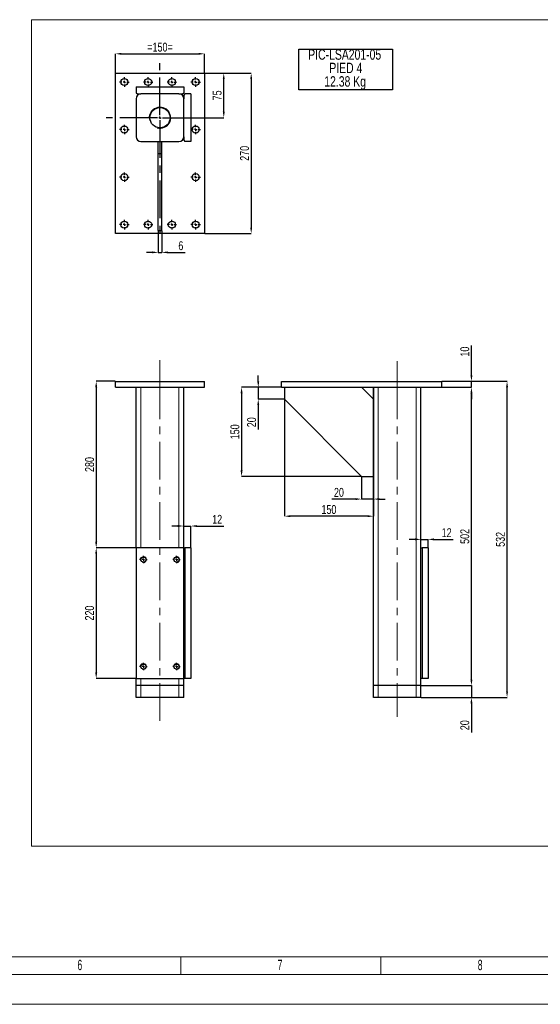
# Model space of a CAD drawing. Header units: millimetres. Extents: x 0 to 841, y 0 to 594.
# Tile 4 of 8: x 366 to 542, y 0 to 331. Entities that reach past the tile are written whole.
import ezdxf

# ---------------------------------------------------------------- set-up
doc = ezdxf.new("R2010")
doc.units = ezdxf.units.MM
doc.header["$PDSIZE"] = -1
doc.linetypes.add('CENTERX2', pattern=[20.32, 12.7, -2.54, 2.54, -2.54])
for name, color, linetype in [('COTES', 1, 'Continuous'), ('NOTES', 6, 'Continuous'), ('TRAIT-FINS', 9, 'Continuous'), ('TRAIT-MIXTES', 3, 'CENTERX2')]:
    doc.layers.add(name, color=color, linetype=linetype)
doc.layers.add('TRAIT-FORT', color=4, linetype='Continuous', lineweight=25)
doc.styles.add('SLDTEXTSTYLE0', font='TXT', dxfattribs={"width": 0.75})
doc.styles.add('SLDTEXTSTYLE1', font='TXT', dxfattribs={"width": 0.605})
doc.dimstyles.new('SLDDIMSTYLE5', dxfattribs={"dimtxt": 3, "dimasz": 2, "dimexe": 0, "dimexo": 0.0625, "dimgap": 0.75, "dimtad": 1, "dimlfac": 5, "dimrnd": 1e-09, "dimzin": 12, "dimdsep": 46, "dimtxsty": 'SLDTEXTSTYLE0', "dimsah": 1, "dimcen": 0.09, "dimadec": 0, "dimazin": 3, "dimtfac": 1, "dimtofl": 0, "dimtmove": 0, "dimatfit": 3, "dimfxl": 1, "dimfrac": 2, "dimtolj": 1, "dimtzin": 12, "dimarcsym": 0})
doc.dimstyles.new('SLDDIMSTYLE6', dxfattribs={"dimtxt": 3, "dimasz": 2, "dimexe": 0, "dimexo": 0.0625, "dimgap": 0.75, "dimtad": 1, "dimlfac": 5, "dimrnd": 1e-09, "dimzin": 12, "dimdsep": 46, "dimtxsty": 'SLDTEXTSTYLE0', "dimsah": 1, "dimcen": 0.09, "dimadec": 0, "dimazin": 3, "dimtfac": 1, "dimtmove": 0, "dimatfit": 0, "dimfxl": 1, "dimfrac": 2, "dimtolj": 1, "dimtzin": 12, "dimarcsym": 0})

# ---------------------------------------------------------------- blocks, each defined once
blk = doc.blocks.new('_D_50')
at = {"layer": 'COTES', "color": 0, "lineweight": -2, "transparency": 16777216}
for p, q in [((508.48, 209.63), (530.41, 209.63)), ((530.41, 105.23), (530.41, 207.63)), ((501.48, 103.23), (530.41, 103.23))]:
    blk.add_line(p, q, dxfattribs=at)
at = {"layer": 'COTES', "color": 0, "transparency": 16777216}
for points in [[(530.08, 207.63), (530.75, 207.63), (530.41, 209.63)], [(530.08, 105.23), (530.75, 105.23), (530.41, 103.23)]]:
    blk.add_solid(points, dxfattribs=at)
at = {"layer": 'Defpoints', "color": 0, "transparency": 16777216}
for p in [(508.41, 209.63), (530.41, 209.63), (501.41, 103.23)]:
    blk.add_point(p, dxfattribs=at)
at = {"layer": 'COTES', "color": 0, "transparency": 16777216, "insert": (526.66, 156.43), "char_height": 3, "attachment_point": 2, "rotation": 90, "style": 'SLDTEXTSTYLE0'}
blk.add_mtext('\\A1;532', dxfattribs=at)
blk = doc.blocks.new('_D_51')
at = {"layer": 'COTES', "color": 0, "lineweight": -2, "transparency": 16777216}
for p, q in [((508.48, 207.63), (518.41, 207.63)), ((518.41, 109.23), (518.41, 205.63)), ((501.48, 107.23), (518.41, 107.23))]:
    blk.add_line(p, q, dxfattribs=at)
at = {"layer": 'COTES', "color": 0, "transparency": 16777216}
for points in [[(518.08, 205.63), (518.75, 205.63), (518.41, 207.63)], [(518.08, 109.23), (518.75, 109.23), (518.41, 107.23)]]:
    blk.add_solid(points, dxfattribs=at)
at = {"layer": 'Defpoints', "color": 0, "transparency": 16777216}
for p in [(508.41, 207.63), (518.41, 207.63), (501.41, 107.23)]:
    blk.add_point(p, dxfattribs=at)
at = {"layer": 'COTES', "color": 0, "transparency": 16777216, "insert": (514.66, 157.43), "char_height": 3, "attachment_point": 2, "rotation": 90, "style": 'SLDTEXTSTYLE0'}
blk.add_mtext('\\A1;502', dxfattribs=at)
blk = doc.blocks.new('_D_52')
at = {"layer": 'COTES', "color": 0, "lineweight": -2, "transparency": 16777216}
for p, q in [((518.41, 211.63), (518.41, 221.69)), ((508.48, 209.63), (518.41, 209.63)), ((518.41, 207.63), (518.41, 209.63)), ((508.48, 207.63), (518.41, 207.63)), ((518.41, 205.63), (518.41, 203.63))]:
    blk.add_line(p, q, dxfattribs=at)
at = {"layer": 'COTES', "color": 0, "transparency": 16777216}
for points in [[(518.08, 211.63), (518.75, 211.63), (518.41, 209.63)], [(518.08, 205.63), (518.75, 205.63), (518.41, 207.63)]]:
    blk.add_solid(points, dxfattribs=at)
at = {"layer": 'Defpoints', "color": 0, "transparency": 16777216}
for p in [(508.41, 209.63), (518.41, 209.63), (508.41, 207.63)]:
    blk.add_point(p, dxfattribs=at)
at = {"layer": 'COTES', "color": 0, "transparency": 16777216, "insert": (514.66, 219.63), "char_height": 3, "attachment_point": 2, "rotation": 90, "style": 'SLDTEXTSTYLE0'}
blk.add_mtext('\\A1;10', dxfattribs=at)
blk = doc.blocks.new('_D_53')
at = {"layer": 'COTES', "color": 0, "lineweight": -2, "transparency": 16777216}
for p, q in [((518.41, 109.23), (518.41, 111.23)), ((501.48, 107.23), (518.41, 107.23)), ((518.41, 107.23), (518.41, 103.23)), ((501.48, 103.23), (518.41, 103.23)), ((518.41, 101.23), (518.41, 91.44))]:
    blk.add_line(p, q, dxfattribs=at)
at = {"layer": 'COTES', "color": 0, "transparency": 16777216}
for points in [[(518.08, 109.23), (518.75, 109.23), (518.41, 107.23)], [(518.08, 101.23), (518.75, 101.23), (518.41, 103.23)]]:
    blk.add_solid(points, dxfattribs=at)
at = {"layer": 'Defpoints', "color": 0, "transparency": 16777216}
for p in [(501.41, 107.23), (518.41, 107.23), (501.41, 103.23)]:
    blk.add_point(p, dxfattribs=at)
at = {"layer": 'COTES', "color": 0, "transparency": 16777216, "insert": (514.66, 93.88), "char_height": 3, "attachment_point": 2, "rotation": 90, "style": 'SLDTEXTSTYLE0'}
blk.add_mtext('\\A1;20', dxfattribs=at)
blk = doc.blocks.new('_D_54')
at = {"layer": 'COTES', "color": 0, "lineweight": -2, "transparency": 16777216}
for p, q in [((499.41, 156.43), (497.41, 156.43)), ((501.41, 153.69), (501.41, 156.43)), ((501.41, 156.43), (503.81, 156.43)), ((503.81, 153.69), (503.81, 156.43)), ((505.81, 156.43), (512.31, 156.43))]:
    blk.add_line(p, q, dxfattribs=at)
at = {"layer": 'COTES', "color": 0, "transparency": 16777216}
for points in [[(499.41, 156.76), (499.41, 156.09), (501.41, 156.43)], [(505.81, 156.76), (505.81, 156.09), (503.81, 156.43)]]:
    blk.add_solid(points, dxfattribs=at)
at = {"layer": 'Defpoints', "color": 0, "transparency": 16777216}
for p in [(503.81, 156.43), (501.41, 153.63), (503.81, 153.63)]:
    blk.add_point(p, dxfattribs=at)
at = {"layer": 'COTES', "color": 0, "transparency": 16777216, "insert": (510.06, 160.18), "char_height": 3, "attachment_point": 2, "style": 'SLDTEXTSTYLE0'}
blk.add_mtext('\\A1;12', dxfattribs=at)
blk = doc.blocks.new('_D_55')
at = {"layer": 'COTES', "color": 0, "lineweight": -2, "transparency": 16777216}
for p, q in [((485.41, 207.56), (485.41, 164.24)), ((455.41, 203.56), (455.41, 164.24)), ((483.41, 164.24), (457.41, 164.24))]:
    blk.add_line(p, q, dxfattribs=at)
at = {"layer": 'COTES', "color": 0, "transparency": 16777216}
for points in [[(457.41, 164.57), (457.41, 163.91), (455.41, 164.24)], [(483.41, 164.57), (483.41, 163.91), (485.41, 164.24)]]:
    blk.add_solid(points, dxfattribs=at)
at = {"layer": 'Defpoints', "color": 0, "transparency": 16777216}
for p in [(485.41, 207.63), (455.41, 203.63), (455.41, 164.24)]:
    blk.add_point(p, dxfattribs=at)
at = {"layer": 'COTES', "color": 0, "transparency": 16777216, "insert": (470.41, 167.99), "char_height": 3, "attachment_point": 2, "style": 'SLDTEXTSTYLE0'}
blk.add_mtext('\\A1;150', dxfattribs=at)
blk = doc.blocks.new('_D_56')
at = {"layer": 'COTES', "color": 0, "lineweight": -2, "transparency": 16777216}
for p, q in [((454.35, 207.63), (440.99, 207.63)), ((440.99, 205.63), (440.99, 179.63)), ((481.35, 177.63), (440.99, 177.63))]:
    blk.add_line(p, q, dxfattribs=at)
at = {"layer": 'COTES', "color": 0, "transparency": 16777216}
for points in [[(440.66, 205.63), (441.33, 205.63), (440.99, 207.63)], [(440.66, 179.63), (441.33, 179.63), (440.99, 177.63)]]:
    blk.add_solid(points, dxfattribs=at)
at = {"layer": 'Defpoints', "color": 0, "transparency": 16777216}
for p in [(454.41, 207.63), (440.99, 177.63), (481.41, 177.63)]:
    blk.add_point(p, dxfattribs=at)
at = {"layer": 'COTES', "color": 0, "transparency": 16777216, "insert": (437.24, 192.63), "char_height": 3, "attachment_point": 2, "rotation": 90, "style": 'SLDTEXTSTYLE0'}
blk.add_mtext('\\A1;150', dxfattribs=at)
blk = doc.blocks.new('_D_57')
at = {"layer": 'COTES', "color": 0, "lineweight": -2, "transparency": 16777216}
for p, q in [((446.61, 209.63), (446.61, 211.63)), ((454.35, 207.63), (446.61, 207.63)), ((446.61, 207.63), (446.61, 203.63)), ((455.35, 203.63), (446.61, 203.63)), ((446.61, 201.63), (446.61, 193.41))]:
    blk.add_line(p, q, dxfattribs=at)
at = {"layer": 'COTES', "color": 0, "transparency": 16777216}
for points in [[(446.27, 209.63), (446.94, 209.63), (446.61, 207.63)], [(446.27, 201.63), (446.94, 201.63), (446.61, 203.63)]]:
    blk.add_solid(points, dxfattribs=at)
at = {"layer": 'Defpoints', "color": 0, "transparency": 16777216}
for p in [(454.41, 207.63), (446.61, 203.63), (455.41, 203.63)]:
    blk.add_point(p, dxfattribs=at)
at = {"layer": 'COTES', "color": 0, "transparency": 16777216, "insert": (442.86, 195.85), "char_height": 3, "attachment_point": 2, "rotation": 90, "style": 'SLDTEXTSTYLE0'}
blk.add_mtext('\\A1;20', dxfattribs=at)
blk = doc.blocks.new('_D_58')
at = {"layer": 'COTES', "color": 0, "lineweight": -2, "transparency": 16777216}
for p, q in [((481.41, 177.56), (481.41, 170)), ((485.41, 177.56), (485.41, 170)), ((479.41, 170), (471.35, 170)), ((485.41, 170), (481.41, 170)), ((487.41, 170), (489.41, 170))]:
    blk.add_line(p, q, dxfattribs=at)
at = {"layer": 'COTES', "color": 0, "transparency": 16777216}
for points in [[(479.41, 170.33), (479.41, 169.67), (481.41, 170)], [(487.41, 170.33), (487.41, 169.67), (485.41, 170)]]:
    blk.add_solid(points, dxfattribs=at)
at = {"layer": 'Defpoints', "color": 0, "transparency": 16777216}
for p in [(481.41, 177.63), (485.41, 177.63), (485.41, 170)]:
    blk.add_point(p, dxfattribs=at)
at = {"layer": 'COTES', "color": 0, "transparency": 16777216, "insert": (473.78, 173.75), "char_height": 3, "attachment_point": 2, "style": 'SLDTEXTSTYLE0'}
blk.add_mtext('\\A1;20', dxfattribs=at)
blk = doc.blocks.new('SW_NOTE_18')
at = {"layer": 'NOTES', "color": 0}
for p, q in [((-0.09, -9.1), (-0.09, 4.52)), ((-0.09, 4.52), (31.51, 4.52)), ((31.51, 4.52), (31.51, -9.1)), ((31.51, -9.1), (-0.09, -9.1))]:
    blk.add_line(p, q, dxfattribs=at)
at = {"layer": 'NOTES', "color": 0, "char_height": 3.5, "attachment_point": 2, "style": 'SLDTEXTSTYLE0'}
for s, insert in [('PIC-LSA201-05', (15.42, 4.51)), ('PIED 4', (15.79, -0.01)), ('12.38 Kg', (15.56, -4.54))]:
    blk.add_mtext(s, dxfattribs=dict(at, insert=insert))
blk = doc.blocks.new('_D_59')
at = {"layer": 'COTES', "color": 0, "lineweight": -2, "transparency": 16777216}
for p, q in [((398.44, 209.63), (392.02, 209.63)), ((392.02, 207.63), (392.02, 155.63)), ((405.44, 153.63), (392.02, 153.63))]:
    blk.add_line(p, q, dxfattribs=at)
at = {"layer": 'COTES', "color": 0, "transparency": 16777216}
for points in [[(391.68, 207.63), (392.35, 207.63), (392.02, 209.63)], [(391.68, 155.63), (392.35, 155.63), (392.02, 153.63)]]:
    blk.add_solid(points, dxfattribs=at)
at = {"layer": 'Defpoints', "color": 0, "transparency": 16777216}
for p in [(398.51, 209.63), (392.02, 153.63), (405.51, 153.63)]:
    blk.add_point(p, dxfattribs=at)
at = {"layer": 'COTES', "color": 0, "transparency": 16777216, "insert": (388.27, 181.63), "char_height": 3, "attachment_point": 2, "rotation": 90, "style": 'SLDTEXTSTYLE0'}
blk.add_mtext('\\A1;280', dxfattribs=at)
blk = doc.blocks.new('_D_60')
at = {"layer": 'COTES', "color": 0, "lineweight": -2, "transparency": 16777216}
for p, q in [((405.44, 153.63), (392.02, 153.63)), ((392.02, 151.63), (392.02, 111.63)), ((405.44, 109.63), (392.02, 109.63))]:
    blk.add_line(p, q, dxfattribs=at)
at = {"layer": 'COTES', "color": 0, "transparency": 16777216}
for points in [[(391.68, 151.63), (392.35, 151.63), (392.02, 153.63)], [(391.68, 111.63), (392.35, 111.63), (392.02, 109.63)]]:
    blk.add_solid(points, dxfattribs=at)
at = {"layer": 'Defpoints', "color": 0, "transparency": 16777216}
for p in [(405.51, 153.63), (392.02, 109.63), (405.51, 109.63)]:
    blk.add_point(p, dxfattribs=at)
at = {"layer": 'COTES', "color": 0, "transparency": 16777216, "insert": (388.27, 131.63), "char_height": 3, "attachment_point": 2, "rotation": 90, "style": 'SLDTEXTSTYLE0'}
blk.add_mtext('\\A1;220', dxfattribs=at)
blk = doc.blocks.new('_D_61')
at = {"layer": 'COTES', "color": 0, "lineweight": -2, "transparency": 16777216}
for p, q in [((419.51, 160.93), (417.51, 160.93)), ((421.51, 153.69), (421.51, 160.93)), ((421.51, 160.93), (423.91, 160.93)), ((423.91, 153.69), (423.91, 160.93)), ((425.91, 160.93), (435.02, 160.93))]:
    blk.add_line(p, q, dxfattribs=at)
at = {"layer": 'COTES', "color": 0, "transparency": 16777216}
for points in [[(419.51, 161.27), (419.51, 160.6), (421.51, 160.93)], [(425.91, 161.27), (425.91, 160.6), (423.91, 160.93)]]:
    blk.add_solid(points, dxfattribs=at)
at = {"layer": 'Defpoints', "color": 0, "transparency": 16777216}
for p in [(421.51, 160.93), (421.51, 153.63), (423.91, 153.63)]:
    blk.add_point(p, dxfattribs=at)
at = {"layer": 'COTES', "color": 0, "transparency": 16777216, "insert": (432.77, 164.68), "char_height": 3, "attachment_point": 2, "style": 'SLDTEXTSTYLE0'}
blk.add_mtext('\\A1;12', dxfattribs=at)
blk = doc.blocks.new('SW_CENTERMARKSYMBOL_66')
at = {"layer": 'TRAIT-MIXTES', "color": 0}
for p, q in [((-0.8, 0), (-1.25, 0)), ((0, 0), (-0.4, 0)), ((0, 0.8), (0, 1.25)), ((0, 0), (0, 0.4)), ((0, 0), (0, -0.4)), ((0, 0), (0.4, 0)), ((0.8, 0), (1.25, 0)), ((0, -0.8), (0, -1.25))]:
    blk.add_line(p, q, dxfattribs=at)
blk = doc.blocks.new('SW_CENTERMARKSYMBOL_67')
at = {"layer": 'TRAIT-MIXTES', "color": 0}
for p, q in [((-0.8, 0), (-1.25, 0)), ((0, 0), (-0.4, 0)), ((0, 0.8), (0, 1.25)), ((0, 0), (0, 0.4)), ((0, 0), (0, -0.4)), ((0, 0), (0.4, 0)), ((0.8, 0), (1.25, 0)), ((0, -0.8), (0, -1.25))]:
    blk.add_line(p, q, dxfattribs=at)
blk = doc.blocks.new('SW_CENTERMARKSYMBOL_68')
at = {"layer": 'TRAIT-MIXTES', "color": 0}
for p, q in [((-0.8, 0), (-1.25, 0)), ((0, 0), (-0.4, 0)), ((0, 0.8), (0, 1.25)), ((0, 0), (0, 0.4)), ((0, 0), (0, -0.4)), ((0, 0), (0.4, 0)), ((0.8, 0), (1.25, 0)), ((0, -0.8), (0, -1.25))]:
    blk.add_line(p, q, dxfattribs=at)
blk = doc.blocks.new('SW_CENTERMARKSYMBOL_69')
at = {"layer": 'TRAIT-MIXTES', "color": 0}
for p, q in [((-0.8, 0), (-1.25, 0)), ((0, 0), (-0.4, 0)), ((0, 0.8), (0, 1.25)), ((0, 0), (0, 0.4)), ((0, 0), (0, -0.4)), ((0, 0), (0.4, 0)), ((0.8, 0), (1.25, 0)), ((0, -0.8), (0, -1.25))]:
    blk.add_line(p, q, dxfattribs=at)
blk = doc.blocks.new('_D_62')
at = {"layer": 'COTES', "color": 0, "lineweight": -2, "transparency": 16777216}
for p, q in [((398.51, 313.43), (398.51, 319.87)), ((400.51, 319.87), (426.51, 319.87)), ((428.51, 313.43), (428.51, 319.87))]:
    blk.add_line(p, q, dxfattribs=at)
at = {"layer": 'COTES', "color": 0, "transparency": 16777216}
for points in [[(400.51, 320.21), (400.51, 319.54), (398.51, 319.87)], [(426.51, 320.21), (426.51, 319.54), (428.51, 319.87)]]:
    blk.add_solid(points, dxfattribs=at)
at = {"layer": 'Defpoints', "color": 0, "transparency": 16777216}
for p in [(428.51, 319.87), (398.51, 313.37), (428.51, 313.37)]:
    blk.add_point(p, dxfattribs=at)
at = {"layer": 'COTES', "color": 0, "transparency": 16777216, "insert": (413.51, 323.62), "char_height": 3, "attachment_point": 2, "style": 'SLDTEXTSTYLE0'}
blk.add_mtext('\\A1;=150=', dxfattribs=at)
blk = doc.blocks.new('_D_63')
at = {"layer": 'COTES', "color": 0, "lineweight": -2, "transparency": 16777216}
for p, q in [((428.57, 313.37), (434.99, 313.37)), ((434.99, 300.37), (434.99, 311.37)), ((417.37, 298.37), (434.99, 298.37))]:
    blk.add_line(p, q, dxfattribs=at)
at = {"layer": 'COTES', "color": 0, "transparency": 16777216}
for points in [[(434.65, 311.37), (435.32, 311.37), (434.99, 313.37)], [(434.65, 300.37), (435.32, 300.37), (434.99, 298.37)]]:
    blk.add_solid(points, dxfattribs=at)
at = {"layer": 'Defpoints', "color": 0, "transparency": 16777216}
for p in [(428.51, 313.37), (434.99, 313.37), (417.31, 298.37)]:
    blk.add_point(p, dxfattribs=at)
at = {"layer": 'COTES', "color": 0, "transparency": 16777216, "insert": (431.24, 305.87), "char_height": 3, "attachment_point": 2, "rotation": 90, "style": 'SLDTEXTSTYLE0'}
blk.add_mtext('\\A1;75', dxfattribs=at)
blk = doc.blocks.new('_D_64')
at = {"layer": 'COTES', "color": 0, "lineweight": -2, "transparency": 16777216}
for p, q in [((428.57, 313.37), (444.23, 313.37)), ((444.23, 311.37), (444.23, 261.37)), ((428.57, 259.37), (444.23, 259.37))]:
    blk.add_line(p, q, dxfattribs=at)
at = {"layer": 'COTES', "color": 0, "transparency": 16777216}
for points in [[(443.9, 311.37), (444.56, 311.37), (444.23, 313.37)], [(443.9, 261.37), (444.56, 261.37), (444.23, 259.37)]]:
    blk.add_solid(points, dxfattribs=at)
at = {"layer": 'Defpoints', "color": 0, "transparency": 16777216}
for p in [(428.51, 313.37), (428.51, 259.37), (444.23, 259.37)]:
    blk.add_point(p, dxfattribs=at)
at = {"layer": 'COTES', "color": 0, "transparency": 16777216, "insert": (440.48, 286.37), "char_height": 3, "attachment_point": 2, "rotation": 90, "style": 'SLDTEXTSTYLE0'}
blk.add_mtext('\\A1;270', dxfattribs=at)
blk = doc.blocks.new('_D_65')
at = {"layer": 'COTES', "color": 0, "lineweight": -2, "transparency": 16777216}
for p, q in [((412.91, 260.3), (412.91, 253.03)), ((414.11, 260.3), (414.11, 253.03)), ((410.91, 253.03), (408.91, 253.03)), ((412.91, 253.03), (414.11, 253.03)), ((416.11, 253.03), (422.03, 253.03))]:
    blk.add_line(p, q, dxfattribs=at)
at = {"layer": 'COTES', "color": 0, "transparency": 16777216}
for points in [[(410.91, 253.37), (410.91, 252.7), (412.91, 253.03)], [(416.11, 253.37), (416.11, 252.7), (414.11, 253.03)]]:
    blk.add_solid(points, dxfattribs=at)
at = {"layer": 'Defpoints', "color": 0, "transparency": 16777216}
for p in [(412.91, 260.37), (414.11, 260.37), (414.11, 253.03)]:
    blk.add_point(p, dxfattribs=at)
at = {"layer": 'COTES', "color": 0, "transparency": 16777216, "insert": (420.53, 256.78), "char_height": 3, "attachment_point": 2, "style": 'SLDTEXTSTYLE0'}
blk.add_mtext('\\A1;6', dxfattribs=at)
blk = doc.blocks.new('SW_CENTERMARKSYMBOL_70')
at = {"layer": 'TRAIT-MIXTES', "color": 0}
for p, q in [((-0.8, 0), (-1.6, 0)), ((0, 0), (-0.4, 0)), ((0, 0.8), (0, 1.6)), ((0, 0), (0, 0.4)), ((0, 0), (0, -0.4)), ((0, 0), (0.4, 0)), ((0.8, 0), (1.6, 0)), ((0, -0.8), (0, -1.6))]:
    blk.add_line(p, q, dxfattribs=at)
blk = doc.blocks.new('SW_CENTERMARKSYMBOL_71')
at = {"layer": 'TRAIT-MIXTES', "color": 0}
for p, q in [((-0.8, 0), (-1.6, 0)), ((0, 0), (-0.4, 0)), ((0, 0.8), (0, 1.6)), ((0, 0), (0, 0.4)), ((0, 0), (0, -0.4)), ((0, 0), (0.4, 0)), ((0.8, 0), (1.6, 0)), ((0, -0.8), (0, -1.6))]:
    blk.add_line(p, q, dxfattribs=at)
blk = doc.blocks.new('SW_CENTERMARKSYMBOL_72')
at = {"layer": 'TRAIT-MIXTES', "color": 0}
for p, q in [((-0.8, 0), (-1.6, 0)), ((0, 0), (-0.4, 0)), ((0, 0.8), (0, 1.6)), ((0, 0), (0, 0.4)), ((0, 0), (0, -0.4)), ((0, 0), (0.4, 0)), ((0.8, 0), (1.6, 0)), ((0, -0.8), (0, -1.6))]:
    blk.add_line(p, q, dxfattribs=at)
blk = doc.blocks.new('SW_CENTERMARKSYMBOL_73')
at = {"layer": 'TRAIT-MIXTES', "color": 0}
for p, q in [((-0.8, 0), (-1.6, 0)), ((0, 0), (-0.4, 0)), ((0, 0.8), (0, 1.6)), ((0, 0), (0, 0.4)), ((0, 0), (0, -0.4)), ((0, 0), (0.4, 0)), ((0.8, 0), (1.6, 0)), ((0, -0.8), (0, -1.6))]:
    blk.add_line(p, q, dxfattribs=at)
blk = doc.blocks.new('SW_CENTERMARKSYMBOL_74')
at = {"layer": 'TRAIT-MIXTES', "color": 0}
for p, q in [((0, 0.8), (0, 18.32)), ((-0.8, 0), (-18.18, 0)), ((0, 0), (-0.4, 0)), ((0, 0), (0, 0.4)), ((0, 0), (0, -0.4)), ((0, 0), (0.4, 0)), ((0.8, 0), (3.8, 0)), ((0, -0.8), (0, -40.78))]:
    blk.add_line(p, q, dxfattribs=at)
blk = doc.blocks.new('SW_CENTERMARKSYMBOL_75')
at = {"layer": 'TRAIT-MIXTES', "color": 0}
for p, q in [((-0.8, 0), (-1.6, 0)), ((0, 0), (-0.4, 0)), ((0, 0.8), (0, 1.6)), ((0, 0), (0, 0.4)), ((0, 0), (0, -0.4)), ((0, 0), (0.4, 0)), ((0.8, 0), (1.6, 0)), ((0, -0.8), (0, -1.6))]:
    blk.add_line(p, q, dxfattribs=at)
blk = doc.blocks.new('SW_CENTERMARKSYMBOL_76')
at = {"layer": 'TRAIT-MIXTES', "color": 0}
for p, q in [((-0.8, 0), (-1.6, 0)), ((0, 0), (-0.4, 0)), ((0, 0.8), (0, 1.6)), ((0, 0), (0, 0.4)), ((0, 0), (0, -0.4)), ((0, 0), (0.4, 0)), ((0.8, 0), (1.6, 0)), ((0, -0.8), (0, -1.6))]:
    blk.add_line(p, q, dxfattribs=at)
blk = doc.blocks.new('SW_CENTERMARKSYMBOL_77')
at = {"layer": 'TRAIT-MIXTES', "color": 0}
for p, q in [((-0.8, 0), (-1.6, 0)), ((0, 0), (-0.4, 0)), ((0, 0.8), (0, 1.6)), ((0, 0), (0, 0.4)), ((0, 0), (0, -0.4)), ((0, 0), (0.4, 0)), ((0.8, 0), (1.6, 0)), ((0, -0.8), (0, -1.6))]:
    blk.add_line(p, q, dxfattribs=at)
blk = doc.blocks.new('SW_CENTERMARKSYMBOL_78')
at = {"layer": 'TRAIT-MIXTES', "color": 0}
for p, q in [((-0.8, 0), (-1.6, 0)), ((0, 0), (-0.4, 0)), ((0, 0.8), (0, 1.6)), ((0, 0), (0, 0.4)), ((0, 0), (0, -0.4)), ((0, 0), (0.4, 0)), ((0.8, 0), (1.6, 0)), ((0, -0.8), (0, -1.6))]:
    blk.add_line(p, q, dxfattribs=at)
blk = doc.blocks.new('SW_CENTERMARKSYMBOL_79')
at = {"layer": 'TRAIT-MIXTES', "color": 0}
for p, q in [((-0.8, 0), (-1.6, 0)), ((0, 0), (-0.4, 0)), ((0, 0.8), (0, 1.6)), ((0, 0), (0, 0.4)), ((0, 0), (0, -0.4)), ((0, 0), (0.4, 0)), ((0.8, 0), (1.6, 0)), ((0, -0.8), (0, -1.6))]:
    blk.add_line(p, q, dxfattribs=at)
blk = doc.blocks.new('SW_CENTERMARKSYMBOL_80')
at = {"layer": 'TRAIT-MIXTES', "color": 0}
for p, q in [((-0.8, 0), (-1.6, 0)), ((0, 0), (-0.4, 0)), ((0, 0.8), (0, 1.6)), ((0, 0), (0, 0.4)), ((0, 0), (0, -0.4)), ((0, 0), (0.4, 0)), ((0.8, 0), (1.6, 0)), ((0, -0.8), (0, -1.6))]:
    blk.add_line(p, q, dxfattribs=at)
blk = doc.blocks.new('SW_CENTERMARKSYMBOL_81')
at = {"layer": 'TRAIT-MIXTES', "color": 0}
for p, q in [((-0.8, 0), (-1.6, 0)), ((0, 0), (-0.4, 0)), ((0, 0.8), (0, 1.6)), ((0, 0), (0, 0.4)), ((0, 0), (0, -0.4)), ((0, 0), (0.4, 0)), ((0.8, 0), (1.6, 0)), ((0, -0.8), (0, -1.6))]:
    blk.add_line(p, q, dxfattribs=at)
blk = doc.blocks.new('SW_CENTERMARKSYMBOL_82')
at = {"layer": 'TRAIT-MIXTES', "color": 0}
for p, q in [((-0.8, 0), (-1.6, 0)), ((0, 0), (-0.4, 0)), ((0, 0.8), (0, 1.6)), ((0, 0), (0, 0.4)), ((0, 0), (0, -0.4)), ((0, 0), (0.4, 0)), ((0.8, 0), (1.6, 0)), ((0, -0.8), (0, -1.6))]:
    blk.add_line(p, q, dxfattribs=at)

msp = doc.modelspace()

# ---------------------------------------------------------------- linework, layer by layer
at = {"lineweight": 18}
for p, q in [((370.2269, 331.3518), (691.0538, 331.3518)), ((370.2269, 331.3518), (370.2269, 53.1256)), ((370.2269, 53.1256), (691.0538, 53.1256)), ((16.001, 15.9431), (825.001, 15.9431)), ((469.001, 15.9431), (291.001, 15.9431)), ((420.5012, 9.9431), (420.5012, 15.9431)), ((647.001, 15.9431), (469.001, 15.9431)), ((487.9179, 9.9431), (487.9179, 15.9431)), ((831.001, 9.9431), (10.001, 9.9431)), ((841.001, -0.0569), (0.001, -0.0569))]:
    msp.add_line(p, q, dxfattribs=at)
at = {"layer": 'TRAIT-FINS', "lineweight": 18}
for p, q in [((407.1071, 153.6271), (407.1071, 207.6271)), ((419.9071, 153.6271), (419.9071, 207.6271)), ((487.0138, 107.2271), (487.0138, 207.6271)), ((499.8138, 107.2271), (499.8138, 207.6271)), ((407.1071, 149.3399), (407.1071, 149.9143)), ((419.9071, 149.3399), (419.9071, 149.9143)), ((407.1071, 113.3399), (407.1071, 113.9143)), ((419.9071, 113.3399), (419.9071, 113.9143)), ((407.1071, 107.2271), (407.1071, 109.6271)), ((419.9071, 107.2271), (419.9071, 109.6271)), ((407.1071, 103.2271), (407.1071, 107.2271)), ((419.9071, 103.2271), (419.9071, 107.2271)), ((487.0138, 103.2271), (487.0138, 107.2271)), ((499.8138, 103.2271), (499.8138, 107.2271))]:
    msp.add_line(p, q, dxfattribs=at)
for centre, radius in [((413.5071, 298.3652), 3.6), ((407.9071, 149.6271), 1), ((419.1071, 149.6271), 1), ((407.9071, 113.6271), 1), ((419.1071, 113.6271), 1)]:
    msp.add_arc(centre, radius, 255, 195, dxfattribs=at)
at = {"layer": 'TRAIT-FORT', "lineweight": 25}
for p, q in [((398.5071, 313.3652), (428.5071, 313.3652)), ((398.5071, 259.3652), (398.5071, 313.3652)), ((428.5071, 313.3652), (428.5071, 259.3652)), ((405.5071, 308.7652), (421.5071, 308.7652)), ((405.5071, 308.7652), (405.5071, 306.7652)), ((421.5071, 308.7652), (421.5071, 306.7652)), ((405.5071, 306.7652), (405.9071, 306.3652)), ((405.9071, 306.3652), (407.1071, 306.3652)), ((419.9071, 306.3652), (407.1071, 306.3652)), ((419.9071, 306.3652), (421.1071, 306.3652)), ((421.1071, 306.3652), (421.5071, 306.7652)), ((421.9071, 306.3652), (421.5071, 305.9652)), ((421.5071, 305.9652), (421.5071, 304.7652)), ((423.9071, 306.3652), (421.9071, 306.3652)), ((423.9071, 306.3652), (423.9071, 290.3652)), ((405.5071, 304.7652), (405.5071, 291.9652)), ((421.5071, 291.9652), (421.5071, 304.7652)), ((421.5071, 291.9652), (421.5071, 290.7652)), ((407.1071, 290.3652), (419.9071, 290.3652)), ((412.9071, 286.3652), (412.9071, 290.3652)), ((414.1071, 286.3652), (414.1071, 290.3652)), ((421.5071, 290.7652), (421.9071, 290.3652)), ((423.9071, 290.3652), (421.9071, 290.3652)), ((412.9071, 260.3652), (412.9071, 286.3652)), ((412.9071, 286.3652), (414.1071, 286.3652)), ((414.1071, 260.3652), (414.1071, 286.3652)), ((428.5071, 259.3652), (398.5071, 259.3652)), ((412.9071, 260.3652), (414.1071, 260.3652)), ((398.5071, 207.6271), (398.5071, 209.6271)), ((398.5071, 209.6271), (428.5071, 209.6271)), ((428.5071, 207.6271), (428.5071, 209.6271)), ((454.4138, 209.6271), (508.4138, 209.6271)), ((454.4138, 207.6271), (454.4138, 209.6271)), ((508.4138, 207.6271), (508.4138, 209.6271)), ((398.5071, 207.6271), (428.5071, 207.6271)), ((405.5071, 153.6271), (405.5071, 207.6271)), ((421.5071, 153.6271), (421.5071, 207.6271)), ((454.4138, 207.6271), (508.4138, 207.6271)), ((455.4138, 207.6271), (455.4138, 203.6271)), ((485.4138, 203.6271), (481.4138, 207.6271)), ((485.4138, 107.2271), (485.4138, 207.6271)), ((501.4138, 153.6271), (501.4138, 207.6271)), ((455.4138, 203.6271), (481.4138, 177.6271)), ((481.4138, 177.6271), (485.4138, 177.6271)), ((405.5071, 153.6271), (405.5071, 109.6271)), ((421.5071, 153.6271), (405.5071, 153.6271)), ((421.5071, 109.6271), (421.5071, 153.6271)), ((421.5071, 153.6271), (421.9071, 153.6271)), ((421.9071, 153.6271), (421.9071, 109.6271)), ((423.9071, 153.6271), (421.9071, 153.6271)), ((423.9071, 153.6271), (423.9071, 109.6271)), ((501.4138, 109.6271), (501.4138, 153.6271)), ((501.4138, 153.6271), (501.8138, 153.6271)), ((501.8138, 153.6271), (501.8138, 109.6271)), ((503.8138, 153.6271), (501.8138, 153.6271)), ((503.8138, 153.6271), (503.8138, 109.6271)), ((405.5071, 107.2271), (405.5071, 109.6271)), ((405.5071, 109.6271), (421.5071, 109.6271)), ((421.5071, 107.2271), (421.5071, 109.6271)), ((421.9071, 109.6271), (421.5071, 109.6271)), ((423.9071, 109.6271), (421.9071, 109.6271)), ((501.4138, 107.2271), (501.4138, 109.6271)), ((501.8138, 109.6271), (501.4138, 109.6271)), ((503.8138, 109.6271), (501.8138, 109.6271)), ((407.1071, 107.2271), (405.5071, 107.2271)), ((405.5071, 103.2271), (405.5071, 107.2271)), ((419.9071, 107.2271), (407.1071, 107.2271)), ((421.5071, 107.2271), (419.9071, 107.2271)), ((421.5071, 103.2271), (421.5071, 107.2271)), ((487.0138, 107.2271), (485.4138, 107.2271)), ((485.4138, 103.2271), (485.4138, 107.2271)), ((499.8138, 107.2271), (487.0138, 107.2271)), ((501.4138, 107.2271), (499.8138, 107.2271)), ((501.4138, 103.2271), (501.4138, 107.2271)), ((407.1071, 103.2271), (405.5071, 103.2271)), ((419.9071, 103.2271), (407.1071, 103.2271)), ((421.5071, 103.2271), (419.9071, 103.2271)), ((487.0138, 103.2271), (485.4138, 103.2271)), ((499.8138, 103.2271), (487.0138, 103.2271)), ((501.4138, 103.2271), (499.8138, 103.2271))]:
    msp.add_line(p, q, dxfattribs=at)
for centre, radius in [((401.5071, 310.3652), 1.2), ((409.5071, 310.3652), 1.2), ((417.5071, 310.3652), 1.2), ((425.5071, 310.3652), 1.2), ((413.5071, 298.3652), 3.4), ((401.5071, 294.3652), 1.2), ((425.5071, 294.3652), 1.2), ((401.5071, 278.3652), 1.2), ((425.5071, 278.3652), 1.2), ((401.5071, 262.3652), 1.2), ((409.5071, 262.3652), 1.2), ((417.5071, 262.3652), 1.2), ((425.5071, 262.3652), 1.2), ((407.9071, 149.6271), 0.85), ((419.1071, 149.6271), 0.85), ((407.9071, 113.6271), 0.85), ((419.1071, 113.6271), 0.85)]:
    msp.add_circle(centre, radius, dxfattribs=at)
for centre, start, end in [((407.1071, 304.7652), 90, 180), ((419.9071, 304.7652), 0, 90), ((407.1071, 291.9652), 180, 270), ((419.9071, 291.9652), 270, 0)]:
    msp.add_arc(centre, 1.6, start, end, dxfattribs=at)
at = {"layer": 'TRAIT-MIXTES', "lineweight": 18}
for p, q in [((413.5071, 216.718), (413.5071, 209.6271)), ((493.4138, 216.4573), (493.4138, 209.6271)), ((413.5071, 209.6271), (413.5071, 93.5396)), ((493.4138, 209.6271), (493.4138, 96.7092))]:
    msp.add_line(p, q, dxfattribs=at)

# ---------------------------------------------------------------- block references
at = {"layer": 'NOTES'}
msp.add_blockref('SW_NOTE_18', (460.3107, 316.8682), dxfattribs=at)
at = {"layer": 'TRAIT-MIXTES'}
for name, p in [('SW_CENTERMARKSYMBOL_74', (413.5071, 298.3652)), ('SW_CENTERMARKSYMBOL_73', (401.5071, 310.3652)), ('SW_CENTERMARKSYMBOL_72', (409.5071, 310.3652)), ('SW_CENTERMARKSYMBOL_71', (417.5071, 310.3652)), ('SW_CENTERMARKSYMBOL_70', (425.5071, 310.3652)), ('SW_CENTERMARKSYMBOL_75', (401.5071, 294.3652)), ('SW_CENTERMARKSYMBOL_82', (425.5071, 294.3652)), ('SW_CENTERMARKSYMBOL_76', (401.5071, 278.3652)), ('SW_CENTERMARKSYMBOL_81', (425.5071, 278.3652)), ('SW_CENTERMARKSYMBOL_77', (401.5071, 262.3652)), ('SW_CENTERMARKSYMBOL_79', (409.5071, 262.3652)), ('SW_CENTERMARKSYMBOL_78', (417.5071, 262.3652)), ('SW_CENTERMARKSYMBOL_80', (425.5071, 262.3652)), ('SW_CENTERMARKSYMBOL_68', (407.9071, 149.6271)), ('SW_CENTERMARKSYMBOL_66', (419.1071, 149.6271)), ('SW_CENTERMARKSYMBOL_69', (407.9071, 113.6271)), ('SW_CENTERMARKSYMBOL_67', (419.1071, 113.6271))]:
    msp.add_blockref(name, p, dxfattribs=at)

# ---------------------------------------------------------------- texts
at = {"layer": 'NOTES', "char_height": 3.5, "attachment_point": 1, "style": 'SLDTEXTSTYLE1'}
for s, insert in [('6', (385.7262, 14.9437)), ('7', (453.1429, 14.9437)), ('8', (520.5596, 14.9437))]:
    msp.add_mtext(s, dxfattribs=dict(at, insert=insert))

# ---------------------------------------------------------------- dimensions: what is measured, and where the dimension line sits
at = {"layer": 'COTES'}
dim = msp.add_linear_dim(base=(428.5071, 319.8743), p1=(398.5071, 313.3652), p2=(428.5071, 313.3652), angle=0, text='=<>=', dimstyle='SLDDIMSTYLE5', dxfattribs=at)
dim.commit()
dim.dimension.update_dxf_attribs({"geometry": '_D_62', "text_midpoint": (413.5071, 319.8743), "dimtype": 160})
for base, p1, p2, dimstyle, picture, middle in [((434.9859, 313.3652), (417.3071, 298.3652), (428.5071, 313.3652), 'SLDDIMSTYLE5', '_D_63', (434.9859, 305.8652)), ((444.2315, 259.3652), (428.5071, 313.3652), (428.5071, 259.3652), 'SLDDIMSTYLE5', '_D_64', (444.2315, 286.3652)), ((518.4138, 209.6271), (508.4138, 207.6271), (508.4138, 209.6271), 'SLDDIMSTYLE6', '_D_52', (518.4138, 219.6271)), ((392.0178, 153.6271), (398.5071, 209.6271), (405.5071, 153.6271), 'SLDDIMSTYLE5', '_D_59', (392.0178, 181.6271)), ((446.6067, 203.6271), (454.4138, 207.6271), (455.4138, 203.6271), 'SLDDIMSTYLE6', '_D_57', (446.6067, 195.8456)), ((530.4138, 209.6271), (501.4138, 103.2271), (508.4138, 209.6271), 'SLDDIMSTYLE5', '_D_50', (530.4138, 156.4271)), ((440.9943, 177.6271), (454.4138, 207.6271), (481.4138, 177.6271), 'SLDDIMSTYLE5', '_D_56', (440.9943, 192.6271)), ((518.4138, 207.6271), (501.4138, 107.2271), (508.4138, 207.6271), 'SLDDIMSTYLE5', '_D_51', (518.4138, 157.4271)), ((392.0178, 109.6271), (405.5071, 153.6271), (405.5071, 109.6271), 'SLDDIMSTYLE5', '_D_60', (392.0178, 131.6271)), ((518.4138, 107.2271), (501.4138, 103.2271), (501.4138, 107.2271), 'SLDDIMSTYLE6', '_D_53', (518.4138, 93.8776))]:
    dim = msp.add_linear_dim(base=base, p1=p1, p2=p2, angle=90, dimstyle=dimstyle, dxfattribs=at)
    dim.commit()
    dim.dimension.update_dxf_attribs({"geometry": picture, "text_midpoint": middle, "dimtype": 160})
for base, p1, p2, dimstyle, picture, middle in [((414.1071, 253.0332), (412.9071, 260.3652), (414.1071, 260.3652), 'SLDDIMSTYLE6', '_D_65', (420.5334, 253.0332)), ((455.4138, 164.2388), (485.4138, 207.6271), (455.4138, 203.6271), 'SLDDIMSTYLE5', '_D_55', (470.4138, 164.2388)), ((485.4138, 169.9989), (481.4138, 177.6271), (485.4138, 177.6271), 'SLDDIMSTYLE6', '_D_58', (473.7827, 169.9989)), ((421.5071, 160.9347), (423.9071, 153.6271), (421.5071, 153.6271), 'SLDDIMSTYLE6', '_D_61', (432.7667, 160.9347)), ((503.8138, 156.4271), (501.4138, 153.6271), (503.8138, 153.6271), 'SLDDIMSTYLE6', '_D_54', (510.0638, 156.4271))]:
    dim = msp.add_linear_dim(base=base, p1=p1, p2=p2, dimstyle=dimstyle, dxfattribs=at)
    dim.commit()
    dim.dimension.update_dxf_attribs({"geometry": picture, "text_midpoint": middle, "dimtype": 160})

doc.saveas('drawing.dxf')
